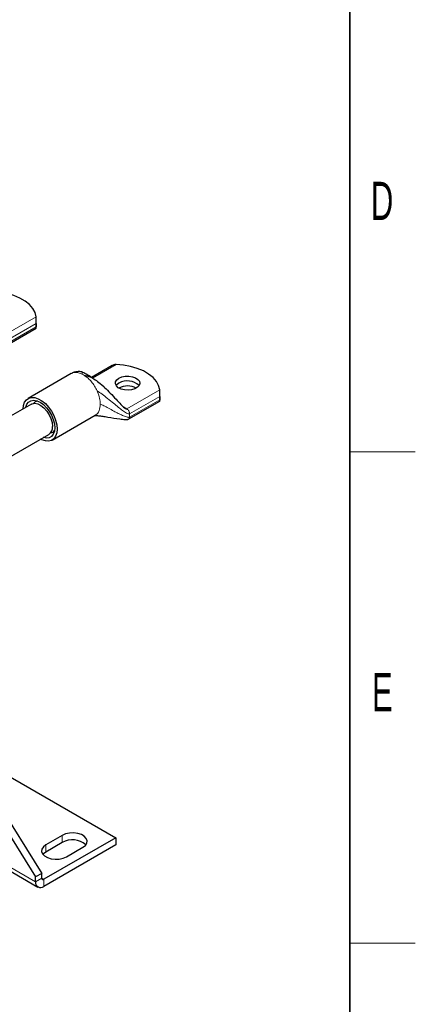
# Model space of a CAD drawing. Header units: millimetres. Extents: x 5 to 418, y 2 to 292.
# Tile 19 of 20: x 378 to 414, y 52 to 142. Entities that reach past the tile are written whole.
import ezdxf

# ---------------------------------------------------------------- set-up
doc = ezdxf.new("R2010")
doc.units = ezdxf.units.MM
doc.layers.add('SLD-0', color=7, linetype='Continuous')
doc.styles.add('SLDTEXTSTYLE0', font='TXT', dxfattribs={"width": 0.605})

msp = doc.modelspace()

# ---------------------------------------------------------------- linework, layer by layer
at = {"color": 7, "linetype": 'Continuous', "lineweight": 18}
for p, q in [((379.2726, 114.6161), (376.2585, 112.8761)), ((376.5224, 112.4188), (379.2722, 114.0062)), ((379.2722, 113.7014), (376.5224, 112.114)), ((384.4346, 109.0041), (386.5888, 110.2477)), ((384.9038, 107.7402), (384.852, 107.8576)), ((390.5863, 107.94), (387.5722, 106.2)), ((387.8362, 105.7427), (390.586, 107.3302)), ((390.586, 107.0253), (387.8362, 105.4379)), ((387.2701, 106.3744), (387.5722, 106.2)), ((387.8211, 105.8529), (387.8362, 105.7427)), ((387.8362, 105.7427), (387.8362, 105.4379)), ((369.8849, 68.2677), (379.2189, 62.8793)), ((381.6702, 67.1246), (381.6702, 66.4714)), ((380.1617, 66.2538), (380.1617, 65.6006)), ((379.2189, 62.8793), (379.7846, 63.2059)), ((379.7846, 63.2059), (379.9731, 63.097)), ((379.9731, 63.097), (379.9731, 62.4438))]:
    msp.add_line(p, q, dxfattribs=at)
at = {"color": 7, "linetype": 'Continuous', "lineweight": 25}
for p, q in [((379.2722, 114.0062), (379.2722, 113.7014)), ((379.2806, 113.6022), (379.2806, 114.4155)), ((376.4451, 111.943), (379.2808, 113.5801)), ((386.2237, 110.1632), (384.3341, 109.0724)), ((382.4936, 109.4335), (378.5338, 107.1476)), ((385.5031, 108.1878), (385.2661, 108.3931)), ((390.5943, 106.9261), (390.5943, 107.7394)), ((378.8338, 106.6279), (376.4912, 105.2756)), ((387.7588, 105.267), (390.5945, 106.904)), ((390.586, 107.3302), (390.586, 107.0253)), ((380.7336, 103.337), (384.6934, 105.6229)), ((376.455, 101.5598), (380.4337, 103.8566)), ((372.5869, 75.1847), (379.7846, 63.6414)), ((372.7854, 74.8662), (386.5728, 66.9069)), ((372.0212, 74.8581), (379.2189, 63.3148)), ((369.5724, 68.0873), (379.4398, 62.391)), ((386.5728, 66.9069), (379.9731, 63.097)), ((381.6702, 67.1246), (380.1617, 66.2538)), ((386.5728, 66.9069), (386.5728, 66.2537)), ((386.5728, 66.2537), (379.9731, 62.4438)), ((381.6702, 66.4714), (380.1617, 65.6006)), ((382.0473, 65.1652), (383.5558, 66.0361)), ((379.7846, 63.6414), (379.2189, 63.3148)), ((379.2189, 62.8793), (379.2189, 63.3148)), ((379.7846, 63.2059), (379.7846, 63.6414))]:
    msp.add_line(p, q, dxfattribs=at)
at = {"color": 7, "linetype": 'Continuous', "lineweight": 25, "flags": 128}
for points in [[(379.2726, 114.6161), (379.1758, 115.0081), (378.9713, 115.386), (378.6647, 115.7402), (378.2637, 116.0614), (377.7787, 116.3413), (377.2223, 116.5728), (376.6088, 116.7499), (375.9541, 116.8679), (375.2751, 116.9238)], [(390.5863, 107.94), (390.4895, 108.332), (390.285, 108.7099), (389.9784, 109.0641), (389.5774, 109.3853), (389.0924, 109.6653), (388.536, 109.8968), (387.9225, 110.0738), (387.2678, 110.1918), (386.5888, 110.2477)], [(386.8556, 109.0084), (387.1243, 109.1229), (387.4394, 109.1865), (387.773, 109.1937), (388.0955, 109.1438), (388.3782, 109.0413), (388.5959, 108.8952), (388.7294, 108.7186), (388.7668, 108.5271), (388.7047, 108.3377), (388.5487, 108.1673), (388.3127, 108.031), (388.0175, 107.9409), (387.6895, 107.9051), (387.3577, 107.9267), (387.0517, 108.0038), (386.7987, 108.1295), (386.621, 108.2927), (386.5346, 108.4788), (386.5471, 108.6714), (386.6574, 108.8533), (386.8556, 109.0084)], [(386.8556, 108.5522), (386.6574, 108.3972), (386.5996, 108.3231)], [(386.8556, 108.5501), (386.6574, 108.395), (386.6003, 108.3221)], [(378.0787, 106.1921), (378.1121, 106.4942), (378.2126, 106.7933), (378.3752, 107.0247), (378.5928, 107.1782), (378.8559, 107.247), (379.153, 107.2282), (379.4711, 107.1227), (379.7963, 106.9349), (380.1144, 106.6732), (380.4115, 106.349), (380.6746, 105.9763), (380.8923, 105.5716), (381.0549, 105.1525), (381.1554, 104.7373), (381.1894, 104.3442), (381.1554, 103.9904), (381.0549, 103.6912), (380.8923, 103.4598), (380.6746, 103.3064), (380.4115, 103.2375), (380.1144, 103.2563), (379.7963, 103.3618), (379.6786, 103.4207)], [(378.3214, 106.3321), (378.3239, 106.3436), (378.4233, 106.6142), (378.5833, 106.8159), (378.7961, 106.9388), (379.0508, 106.9766), (379.3348, 106.9274), (379.6337, 106.7937), (379.9327, 106.5822), (380.2166, 106.3035), (380.4714, 105.9716), (380.6841, 105.6032), (380.8442, 105.2166), (380.9435, 104.8313), (380.9772, 104.4667), (380.9435, 104.1409), (380.8442, 103.8703), (380.6841, 103.6686), (380.4714, 103.5457), (380.2166, 103.508), (379.9327, 103.5572), (379.9213, 103.5608)], [(378.8338, 106.6279), (378.9126, 106.6652), (379.152, 106.7025), (379.4217, 106.648), (379.7048, 106.5051), (379.9833, 106.283), (380.2399, 105.9954), (380.4584, 105.6605), (380.6251, 105.2993), (380.7295, 104.9346), (380.7651, 104.5891)], [(379.3938, 106.9073), (379.1764, 106.8248), (379.0389, 106.697)], [(383.5558, 66.0361), (383.7832, 66.2115), (383.9159, 66.4167), (383.9429, 66.6353), (383.8623, 66.8493), (383.6804, 67.0416), (383.412, 67.1965), (383.0789, 67.3015), (382.7081, 67.3481), (382.3296, 67.3325), (381.974, 67.2559), (381.6702, 67.1246)], [(380.1617, 66.2538), (379.9343, 66.0784), (379.8016, 65.8731), (379.7746, 65.6546), (379.8552, 65.4405), (380.0371, 65.2482), (380.3055, 65.0933), (380.6385, 64.9883), (381.0094, 64.9418), (381.3879, 64.9574), (381.7435, 65.034), (382.0473, 65.1652)], [(380.1617, 65.6006), (379.9343, 65.4252), (379.8972, 65.3829)]]:
    msp.add_lwpolyline(points, dxfattribs=at)
at = {"color": 7, "linetype": 'Continuous', "lineweight": 18}
msp.add_arc((382.5587, 107.5285), 2.0729, 56.883634, 63.121743, dxfattribs=at)
at = {"color": 7, "linetype": 'Continuous', "lineweight": 25}
for centre, radius, start, end in [((387.6243, 107.2225), 1.5359, 45.774145, 120.030581), ((387.6244, 107.2195), 1.5367, 45.846157, 120.019924), ((387.6476, 106.6111), 1.6811, 61.899019, 118.106358), ((380.0006, 104.4938), 0.7705, 304.203431, 7.108749), ((380.5254, 104.5461), 0.5509, 277.363003, 321.34035), ((382.5905, 64.8336), 1.8786, 49.106312, 119.333177), ((379.8995, 63.1873), 0.1165, 170.785963, 309.203285), ((379.6787, 62.8047), 0.4658, 170.785963, 309.203285)]:
    msp.add_arc(centre, radius, start, end, dxfattribs=at)
for points, knots in [([(379.2722, 114.0062), (379.2725, 114.0349), (379.273, 114.0921), (379.2765, 114.2075), (379.2807, 114.3521), (379.2815, 114.502), (379.2754, 114.5806), (379.2726, 114.6161)], [0, 0, 0, 0, 0.1367915, 0.272729, 0.4771299, 0.7637069, 1, 1, 1, 1]), ([(379.2795, 113.6022), (379.2795, 113.5908), (379.2796, 113.5699), (379.2754, 113.595), (379.2727, 113.6394), (379.2724, 113.6829), (379.2722, 113.7014)], [0, 0, 0, 0, 0.3307302, 0.6103036, 0.8346678, 1, 1, 1, 1]), ([(386.5888, 110.2477), (386.5252, 110.2462), (386.3951, 110.2432), (386.283, 110.1874), (386.2257, 110.1588)], [0, 0, 0, 0, 0.489091, 1, 1, 1, 1]), ([(383.4666, 109.5727), (383.3992, 109.586), (383.2437, 109.6167), (383.0241, 109.6095), (382.8329, 109.574), (382.7081, 109.5341), (382.5983, 109.4895), (382.5429, 109.4602), (382.5157, 109.4458)], [0, 0, 0, 0, 0.2339284, 0.5394361, 0.6744032, 0.7919794, 0.8976959, 1, 1, 1, 1]), ([(384.4346, 109.0041), (384.3757, 109.0446), (384.1452, 109.2029), (383.8545, 109.3772), (383.6018, 109.5112), (383.5119, 109.5557), (383.4788, 109.5681), (383.4666, 109.5727)], [0, 0, 0, 0, 0.1849959, 0.7236858, 0.9041741, 0.9644892, 1, 1, 1, 1]), ([(383.6912, 109.2647), (383.8347, 109.2397), (384.1489, 109.1849), (384.5855, 108.9349), (385.062, 108.5904), (385.5573, 108.1461), (386.0764, 107.624), (386.5654, 107.0958), (386.9947, 106.6317), (387.2937, 106.3298), (387.4691, 106.208), (387.5396, 106.1889), (387.5622, 106.1966), (387.5722, 106.2)], [0, 0, 0, 0, 0.0781273, 0.1710083, 0.278026, 0.4166976, 0.5603945, 0.7170593, 0.8519797, 0.9499554, 0.983819, 0.9928589, 1, 1, 1, 1]), ([(390.586, 107.3302), (390.5862, 107.3588), (390.5867, 107.416), (390.5902, 107.5314), (390.5944, 107.676), (390.5952, 107.8259), (390.5891, 107.9045), (390.5863, 107.94)], [0, 0, 0, 0, 0.1367915, 0.272729, 0.4771299, 0.7637069, 1, 1, 1, 1]), ([(390.5932, 106.9261), (390.5932, 106.9148), (390.5933, 106.8938), (390.5891, 106.9189), (390.5864, 106.9633), (390.5861, 107.0068), (390.586, 107.0253)], [0, 0, 0, 0, 0.3307302, 0.6103036, 0.8346678, 1, 1, 1, 1]), ([(384.6505, 105.5978), (384.6499, 105.5974), (384.6431, 105.5936), (384.6599, 105.5955), (384.6941, 105.5937), (384.7509, 105.5914), (384.8424, 105.585), (385.0429, 105.5655), (385.397, 105.5187), (386.0482, 105.4155), (386.7354, 105.2951), (387.3324, 105.221), (387.5861, 105.222), (387.6959, 105.2385), (387.7389, 105.258), (387.7586, 105.2668)], [0, 0, 0, 0, 0.00405963, 0.04591416, 0.08097352, 0.1118456, 0.14051905, 0.19526618, 0.30761687, 0.44598799, 0.76434927, 0.90551451, 0.95980042, 0.98163732, 1, 1, 1, 1])]:
    msp.add_open_spline(points, degree=3, knots=knots, dxfattribs=at)
at = {"color": 7, "linetype": 'Continuous', "lineweight": 18}
for points, knots in [([(383.4958, 109.3774), (383.3823, 109.4266), (383.1551, 109.5249), (382.8406, 109.5459), (382.6168, 109.5123), (382.5206, 109.4403), (382.4993, 109.4243)], [0, 0, 0, 0, 0.3044148, 0.6088296, 0.9132444, 1, 1, 1, 1]), ([(383.4666, 109.5571), (383.4715, 109.5622), (383.4827, 109.574), (383.4911, 109.4487), (383.4958, 109.3774)], [0, 0, 0, 0, 0.4315925, 1, 1, 1, 1]), ([(387.8362, 105.7427), (387.8244, 105.738), (387.798, 105.7274), (387.753, 105.7303), (387.6678, 105.7496), (387.4732, 105.8442), (387.1724, 106.0526), (386.7794, 106.3598), (386.329, 106.7314), (385.8381, 107.1357), (385.3508, 107.5314), (385.006, 107.7569), (384.852, 107.8576)], [0, 0, 0, 0, 0.01051, 0.0235537, 0.0394777, 0.0884764, 0.211403, 0.3496326, 0.5029917, 0.689295, 0.8612626, 1, 1, 1, 1]), ([(384.6885, 105.6336), (384.7016, 105.6368), (384.8735, 105.678), (385.0765, 106.0071), (385.1249, 106.4225), (385.1491, 106.6302)], [0, 0, 0, 0, 0.0397502, 0.5198751, 1, 1, 1, 1]), ([(387.8362, 105.4379), (387.8173, 105.4309), (387.774, 105.4148), (387.6746, 105.4215), (387.4722, 105.468), (387.1669, 105.5936), (386.778, 105.7803), (386.3459, 106.0071), (385.9013, 106.2477), (385.4805, 106.4783), (385.2517, 106.5832), (385.1491, 106.6302)], [0, 0, 0, 0, 0.01956158, 0.04500012, 0.09721283, 0.22303096, 0.36129451, 0.51288509, 0.69559179, 0.86357071, 1, 1, 1, 1]), ([(387.8362, 105.4379), (387.8316, 105.4015), (387.8226, 105.3286), (387.7873, 105.2725), (387.7586, 105.2669), (387.7586, 105.2669)], [0, 0, 0, 0, 0.4991924, 0.9983849, 1, 1, 1, 1])]:
    msp.add_open_spline(points, degree=3, knots=knots, dxfattribs=at)
for points in [[(384.852, 107.8576), (384.7791, 108.0013), (384.6333, 108.2889), (384.3482, 108.6778), (384.0314, 109.0185), (383.8046, 109.1826), (383.6912, 109.2647)], [(385.1491, 106.6302), (385.1383, 106.808), (385.1166, 107.1636), (384.9747, 107.548), (384.9038, 107.7402)], [(387.5722, 106.2), (387.5993, 106.1815), (387.6535, 106.1446), (387.7268, 106.0582), (387.7872, 105.9582), (387.8098, 105.888), (387.8211, 105.8529)]]:
    msp.add_open_spline(points, degree=3, dxfattribs=at)
at = {"layer": 'SLD-0', "lineweight": 35}
msp.add_line((408, 12), (408, 282.5), dxfattribs=at)
at = {"layer": 'SLD-0', "lineweight": 18}
for p, q in [((408, 102.25), (414, 102.25)), ((408, 57.25), (414, 57.25))]:
    msp.add_line(p, q, dxfattribs=at)

# ---------------------------------------------------------------- texts
at = {"layer": 'SLD-0', "char_height": 3.5, "attachment_point": 2, "style": 'SLDTEXTSTYLE0'}
for s, insert in [('D', (410.9597, 127.0011)), ('E', (410.9816, 82.0011))]:
    msp.add_mtext(s, dxfattribs=dict(at, insert=insert))

doc.saveas('drawing.dxf')
